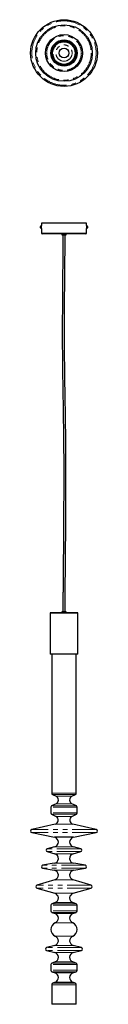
# Model space of a CAD drawing. Header units: millimetres. Extents: x 943 to 1120, y 169 to 2781.
import ezdxf

# ---------------------------------------------------------------- set-up
doc = ezdxf.new("R2010")
doc.units = ezdxf.units.MM
doc.header["$LTSCALE"] = 10
doc.linetypes.add('PHANTOM', pattern=[12.7, 6.35, -1.27, 1.27, -1.27, 1.27, -1.27])

msp = doc.modelspace()

# ---------------------------------------------------------------- linework, layer by layer
at = {"color": 7, "linetype": 'Continuous', "lineweight": 25}
for p, q in [((969.3, 2228.5), (969.3, 2232.5)), ((971.5, 2234.3), (971, 2234.3)), ((971, 2226.8), (971, 2234.3)), ((971, 2226.8), (971.5, 2226.8)), ((971.5, 2240.5), (971.5, 2234.3)), ((1031.5, 2240.5), (971.5, 2240.5)), ((971.5, 2226.8), (971.5, 2234.3)), ((971.5, 2226.8), (971.5, 2214.5)), ((1091.5, 2240.5), (1031.5, 2240.5)), ((1091.5, 2234.3), (1091.5, 2240.5)), ((1092, 2234.3), (1091.5, 2234.3)), ((1091.5, 2234.3), (1091.5, 2232.4)), ((1091.5, 2232.4), (1091.5, 2226.8)), ((1091.5, 2214.5), (1091.5, 2226.8)), ((1091.5, 2226.8), (1092, 2226.8)), ((1092, 2234.3), (1092, 2232.4)), ((1092, 2232.4), (1092, 2226.8)), ((1093.7, 2232.5), (1093.7, 2231.5)), ((1093.7, 2231.5), (1093.7, 2228.5)), ((1031.5, 2212.5), (973.5, 2212.5)), ((1025.5, 2212.5), (1025.5, 2210)), ((1025.5, 2210), (1037.5, 2210)), ((1089.5, 2212.5), (1031.5, 2212.5)), ((1037.5, 2210), (1037.5, 2212.5)), ((995.3, 1207.5), (995, 1207.2)), ((995, 1207.2), (995, 1098)), ((1015.6, 1207.2), (995, 1207.2)), ((995.3, 1207.5), (1015.7, 1207.5)), ((1068, 1207.2), (1015.6, 1207.2)), ((1015.7, 1207.5), (1067.7, 1207.5)), ((1025.5, 1210), (1025.5, 1207.5)), ((1037.5, 1210), (1025.5, 1210)), ((1037.5, 1207.5), (1037.5, 1210)), ((1068, 1207.2), (1067.7, 1207.5)), ((1068, 1098), (1068, 1207.2)), ((995, 1098), (995.5, 1097.5)), ((995, 1098), (1015.6, 1098)), ((1015.8, 1097.5), (995.5, 1097.5)), ((999, 1097.5), (999, 728.5)), ((1015.6, 1098), (1068, 1098)), ((1067.5, 1097.5), (1015.8, 1097.5)), ((1064, 728.5), (1064, 1097.5)), ((1067.5, 1097.5), (1068, 1098)), ((1001.2, 724.9), (1010.3, 720.5)), ((1052.7, 720.5), (1061.8, 724.9)), ((996.5, 691.3), (996.5, 676.3)), ((1010.3, 700.5), (998.7, 694.9)), ((1064.3, 694.9), (1052.7, 700.5)), ((1066.5, 676.3), (1066.5, 691.3)), ((998.7, 672.7), (1010.3, 667)), ((1052.7, 667), (1064.3, 672.7)), ((1007.9, 646.2), (946.1, 631.9)), ((1116.9, 631.9), (1055.1, 646.2)), ((946.2, 624.1), (1006.7, 611.6)), ((1056.3, 611.6), (1006.7, 611.6)), ((1056.3, 611.6), (1116.8, 624.1)), ((1006.7, 586.4), (987, 581.4)), ((1076, 581.4), (1056.3, 586.4)), ((986.9, 573.7), (1007, 568)), ((1056, 568), (1076.1, 573.7)), ((1005.7, 542.7), (974.8, 537.5)), ((974.8, 529.6), (1005.7, 524.3)), ((1088.2, 537.5), (1057.3, 542.7)), ((1057.3, 524.3), (1088.2, 529.6)), ((1007.3, 499.1), (959.3, 484.3)), ((1103.7, 484.3), (1055.7, 499.1)), ((959.4, 476.7), (1007.1, 463)), ((1055.9, 463), (1103.6, 476.7)), ((996.5, 431.3), (996.5, 416.3)), ((1008, 438.3), (999.1, 435)), ((1063.9, 435), (1055, 438.3)), ((1066.5, 416.3), (1066.5, 431.3)), ((999.1, 412.5), (1008, 409.2)), ((1055, 409.2), (1063.9, 412.5)), ((1006.8, 324.4), (985.5, 318.9)), ((1077.5, 318.9), (1056.2, 324.4)), ((985.5, 311.1), (1006.8, 305.6)), ((1056.2, 305.6), (1077.5, 311.1)), ((996.5, 273.8), (996.5, 258.8)), ((1008, 280.8), (999.1, 277.5)), ((1063.9, 277.5), (1055, 280.8)), ((1066.5, 258.8), (1066.5, 273.8)), ((999.1, 255), (1008, 251.7)), ((1055, 251.7), (1063.9, 255)), ((999, 220.5), (999, 168.5)), ((1009, 227.7), (1001.3, 224.2)), ((1061.7, 224.2), (1054, 227.7)), ((1064, 168.5), (1064, 220.5)), ((1064, 168.5), (999, 168.5))]:
    msp.add_line(p, q, dxfattribs=at)
at = {"color": 7, "linetype": 'PHANTOM', "lineweight": 18}
for p, q in [((1031.5, 2214.5), (971.5, 2214.5)), ((1091.5, 2214.5), (1031.5, 2214.5)), ((1064, 728.5), (999, 728.5)), ((1061.8, 724.9), (1001.2, 724.9)), ((1052.7, 720.5), (1010.3, 720.5)), ((1066.5, 691.3), (996.5, 691.3)), ((1064.3, 694.9), (998.7, 694.9)), ((1052.7, 700.5), (1010.3, 700.5)), ((1066.5, 676.3), (996.5, 676.3)), ((1064.3, 672.7), (998.7, 672.7)), ((1052.7, 667), (1010.3, 667)), ((1116.9, 631.9), (946.1, 631.9)), ((1055.1, 646.2), (1007.9, 646.2)), ((1116.8, 624.1), (946.2, 624.1)), ((1076, 581.4), (987, 581.4)), ((1056.3, 586.4), (1006.7, 586.4)), ((1076.1, 573.7), (986.9, 573.7)), ((1056, 568), (1007, 568)), ((1088.2, 537.5), (974.8, 537.5)), ((1088.2, 529.6), (974.8, 529.6)), ((1057.3, 542.7), (1005.7, 542.7)), ((1057.3, 524.3), (1005.7, 524.3)), ((1055.7, 499.1), (1007.3, 499.1)), ((1103.7, 484.3), (959.3, 484.3)), ((1103.6, 476.7), (959.4, 476.7)), ((1055.9, 463), (1007.1, 463)), ((1066.5, 431.3), (996.5, 431.3)), ((1063.9, 435), (999.1, 435)), ((1055, 438.3), (1008, 438.3)), ((1066.5, 416.3), (996.5, 416.3)), ((1063.9, 412.5), (999.1, 412.5)), ((1055, 409.2), (1008, 409.2)), ((1054.5, 385), (1008.5, 385)), ((1054.5, 349), (1008.5, 349)), ((1077.5, 318.9), (985.5, 318.9)), ((1056.2, 324.4), (1006.8, 324.4)), ((1077.5, 311.1), (985.5, 311.1)), ((1056.2, 305.6), (1006.8, 305.6)), ((1066.5, 273.8), (996.5, 273.8)), ((1063.9, 277.5), (999.1, 277.5)), ((1055, 280.8), (1008, 280.8)), ((1066.5, 258.8), (996.5, 258.8)), ((1063.9, 255), (999.1, 255)), ((1055, 251.7), (1008, 251.7)), ((1064, 220.5), (999, 220.5)), ((1061.7, 224.2), (1001.3, 224.2)), ((1054, 227.7), (1009, 227.7))]:
    msp.add_line(p, q, dxfattribs=at)
at = {"color": 7, "linetype": 'Continuous', "lineweight": 25}
for radius in [88.5, 75, 49, 35, 32.5, 30.3, 12.8]:
    msp.add_circle((1031.5, 2692.3), radius, dxfattribs=at)
at = {"color": 7, "linetype": 'PHANTOM', "lineweight": 18}
for radius in [85.3, 72.1, 46, 29.3, 21.6]:
    msp.add_circle((1031.5, 2692.3), radius, dxfattribs=at)
at = {"color": 7, "linetype": 'Continuous', "lineweight": 25}
for centre, radius, start, end in [((971.1, 2232.5), 1.75, 91.6606, 180), ((971.1, 2228.5), 1.75, 180, 268.3394), ((1091.9, 2232.5), 1.75, 0, 88.3394), ((1091.9, 2228.5), 1.75, 271.6606, 0), ((973.5, 2214.5), 2, 180, 270), ((1089.5, 2214.5), 2, 270, 0), ((1003, 728.5), 4, 180, 243.8588), ((1005.4, 710.5), 11.1, 296.1412, 63.8588), ((1057.6, 710.5), 11.1, 116.1412, 243.8588), ((1060, 728.5), 4, 296.1412, 0), ((1000.5, 691.3), 4, 116.1412, 180), ((1062.5, 691.3), 4, 0, 63.8588), ((1000.5, 676.3), 4, 180, 243.8588), ((1005.4, 657), 11.1, 282.9901, 63.8588), ((1057.6, 657), 11.1, 116.1412, 257.0099), ((1062.5, 676.3), 4, 296.1412, 0), ((947, 628), 4, 102.9901, 258.3431), ((1116, 628), 4, 281.6569, 77.0099), ((1003.5, 599), 13, 284.3151, 75.6849), ((1059.5, 599), 13, 104.3151, 255.6849), ((988, 577.5), 4, 104.3151, 254.3414), ((1075, 577.5), 4, 285.6586, 75.6849), ((1003.5, 555.5), 13, 279.641, 74.3414), ((1059.5, 555.5), 13, 105.6586, 260.359), ((975.5, 533.5), 4, 99.641, 260.359), ((1003.5, 511.5), 13, 287.0839, 80.359), ((1059.5, 511.5), 13, 99.641, 252.9161), ((1087.5, 533.5), 4, 279.641, 80.359), ((960.5, 480.5), 4, 107.0839, 254.0168), ((1102.5, 480.5), 4, 285.9832, 72.9161), ((1003.5, 450.5), 13, 290.3817, 74.0168), ((1059.5, 450.5), 13, 105.9832, 249.6183), ((1000.5, 431.3), 4, 110.3817, 180), ((1062.5, 431.3), 4, 0, 69.6183), ((1000.5, 416.3), 4, 180, 249.6183), ((1003.5, 397), 13, 292.6199, 69.6183), ((1059.5, 397), 13, 110.3817, 247.3801), ((1062.5, 416.3), 4, 290.3817, 0), ((1016, 367), 19.5, 112.6199, 247.3801), ((1047, 367), 19.5, 292.6199, 67.3801), ((1003.5, 337), 13, 284.6115, 67.3801), ((1059.5, 337), 13, 112.6199, 255.3885), ((986.5, 315), 4, 104.6115, 255.3885), ((1076.5, 315), 4, 284.6115, 75.3885), ((1003.5, 293), 13, 290.3817, 75.3885), ((1059.5, 293), 13, 104.6115, 249.6183), ((1000.5, 273.8), 4, 110.3817, 180), ((1062.5, 273.8), 4, 0, 69.6183), ((1000.5, 258.8), 4, 180, 249.6183), ((1003.5, 239.5), 13, 294.9165, 69.6183), ((1059.5, 239.5), 13, 110.3817, 245.0835), ((1062.5, 258.8), 4, 290.3817, 0), ((1003, 220.5), 4, 114.9165, 180), ((1060, 220.5), 4, 0, 65.0835)]:
    msp.add_arc(centre, radius, start, end, dxfattribs=at)
for points, knots in [([(1091.5, 2232.8), (1091.5, 2232.8), (1091.5, 2232.8), (1091.5, 2232.6), (1091.5, 2232.2), (1091.5, 2231.5), (1091.5, 2230.8), (1091.5, 2230), (1091.5, 2229.3), (1091.5, 2228.7), (1091.5, 2228.4), (1091.5, 2228.3), (1091.5, 2228.3)], [0, 0, 0, 0, 0.0369688, 0.144267, 0.2515932, 0.3589852, 0.4663782, 0.5737058, 0.6810036, 0.7883537, 0.8957567, 1, 1, 1, 1]), ([(1028.5, 2210), (1028.5, 2207.6), (1028.5, 2203), (1028.5, 2196.4), (1028.5, 2190.3), (1028.5, 2185), (1028.4, 2180.4), (1028.4, 2176.4), (1028.4, 2167), (1028.2, 2146.3), (1027.8, 2104.4), (1027.3, 2049.5), (1027, 1987.2), (1026.9, 1923.5), (1027.4, 1856.1), (1028.6, 1785.1), (1029.9, 1707.7), (1030.8, 1623.6), (1030.8, 1532.7), (1030.4, 1451.9), (1029.9, 1381.3), (1029.5, 1335.3), (1029.2, 1303.5), (1029, 1286), (1028.9, 1273.1), (1028.9, 1264.6), (1028.8, 1260.2), (1028.8, 1255.2), (1028.7, 1249.3), (1028.7, 1242.4), (1028.6, 1234.7), (1028.6, 1226.6), (1028.6, 1218.3), (1028.6, 1212.8), (1028.5, 1210)], [0, 0, 0, 0, 0.007169, 0.013866, 0.019958, 0.025335, 0.029906, 0.033692, 0.037366, 0.058139, 0.095762, 0.1629, 0.222835, 0.282763, 0.354012, 0.42491, 0.495804, 0.586216, 0.677351, 0.768513, 0.82869, 0.888904, 0.906591, 0.924236, 0.941148, 0.945426, 0.949621, 0.954432, 0.960429, 0.967447, 0.975129, 0.983335, 0.991753, 1, 1, 1, 1]), ([(1034.4, 1210), (1034.5, 1212.5), (1034.5, 1217.3), (1034.5, 1224.5), (1034.5, 1231.3), (1034.6, 1237.5), (1034.6, 1242.9), (1034.7, 1253.2), (1034.8, 1274.2), (1035.1, 1305), (1035.4, 1340.1), (1036, 1402.8), (1036.5, 1478.1), (1036.8, 1566.1), (1036.6, 1637.5), (1035.8, 1707.7), (1034.6, 1776.5), (1033.5, 1844.3), (1032.9, 1912.3), (1032.8, 1977.7), (1033.1, 2040.5), (1033.5, 2084.9), (1033.8, 2113.7), (1033.9, 2126.9), (1034, 2140), (1034.1, 2150), (1034.2, 2156.7), (1034.2, 2160.3), (1034.2, 2163.8), (1034.3, 2167.5), (1034.3, 2171.6), (1034.3, 2177), (1034.4, 2183.7), (1034.4, 2191.8), (1034.4, 2200.7), (1034.4, 2206.8), (1034.4, 2210)], [0, 0, 0, 0, 0.007319, 0.014603, 0.021519, 0.027795, 0.033215, 0.037704, 0.058472, 0.096293, 0.130072, 0.163835, 0.284325, 0.356032, 0.427651, 0.498726, 0.566476, 0.634217, 0.702234, 0.77041, 0.830412, 0.890423, 0.903635, 0.916834, 0.930051, 0.943078, 0.946733, 0.9503, 0.953782, 0.957199, 0.961268, 0.966292, 0.973337, 0.981445, 0.990415, 1, 1, 1, 1])]:
    msp.add_open_spline(points, degree=3, knots=knots, dxfattribs=at)

doc.saveas('drawing.dxf')
